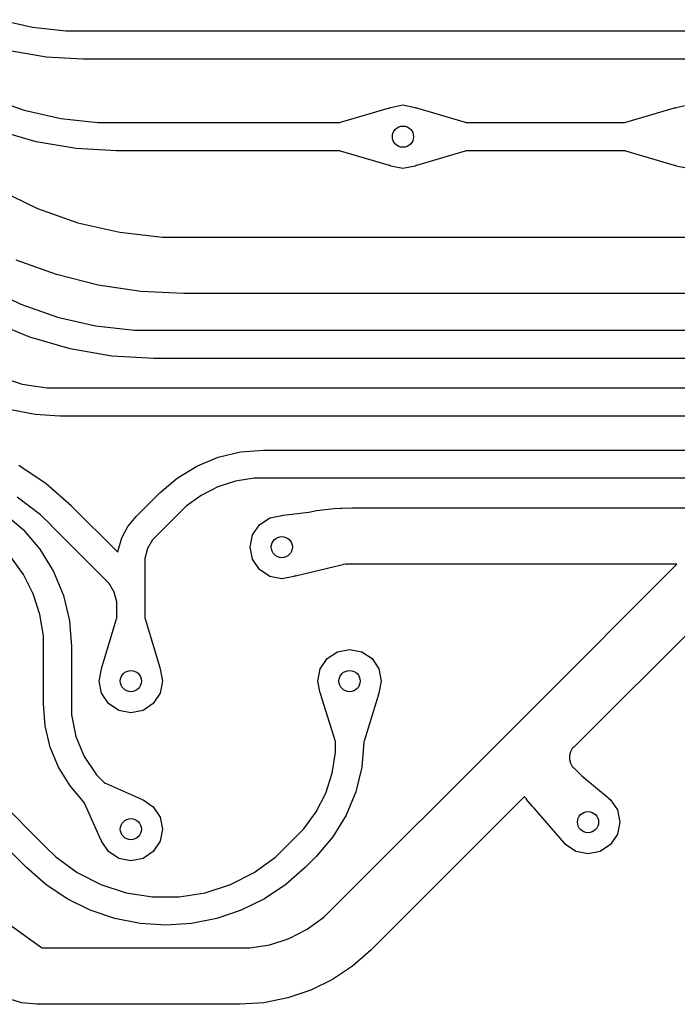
# Model space of a CAD drawing. Extents: x 123.6 to 185.8, y -114.3 to -69.
# Tile 9 of 16: x 153.9 to 158.5, y -91.7 to -84.7. Entities that reach past the tile are written whole.
import ezdxf

# ---------------------------------------------------------------- set-up
doc = ezdxf.new("R2010")
doc.units = 0
doc.layers.add('BLACK', color=7, linetype='CONTINUOUS')

msp = doc.modelspace()

# ---------------------------------------------------------------- linework, layer by layer
at = {"layer": 'BLACK', "linetype": 'CONTINUOUS'}
for p, q in [((153.741628, -84.710391), (153.97369, -84.763354)), ((153.97369, -84.763354), (154.210222, -84.790002)), ((154.210222, -84.790002), (154.329236, -84.79)), ((154.329236, -84.79), (154.329238, -84.79)), ((154.329238, -84.79), (158.817704, -84.79)), ((154.069566, -84.975421), (153.813157, -84.931859)), ((154.329235, -84.989999), (154.069566, -84.975421)), ((154.329238, -84.99), (154.329235, -84.989999)), ((154.32924, -84.99), (154.329238, -84.99)), ((158.817704, -84.99), (154.32924, -84.99)), ((153.664349, -85.263932), (153.914357, -85.351412)), ((153.914357, -85.351412), (154.172589, -85.410349)), ((156.156633, -85.437517), (156.502096, -85.335109)), ((156.502096, -85.335109), (156.506933, -85.335616)), ((156.506933, -85.335616), (156.512156, -85.332127)), ((156.512156, -85.332127), (156.59826, -85.315)), ((156.59826, -85.315), (156.684364, -85.332127)), ((156.684364, -85.332127), (156.689218, -85.33537)), ((156.689218, -85.33537), (156.694423, -85.335109)), ((156.694423, -85.335109), (157.039885, -85.437517)), ((158.178373, -85.437517), (158.523836, -85.335109)), ((158.523836, -85.335109), (158.528673, -85.335616)), ((158.528673, -85.335616), (158.533896, -85.332127)), ((158.533896, -85.332127), (158.62, -85.315)), ((154.172589, -85.410349), (154.435796, -85.440002)), ((154.435796, -85.440002), (154.568232, -85.44)), ((154.568232, -85.44), (154.568233, -85.44)), ((154.568233, -85.44), (156.152463, -85.44)), ((156.152463, -85.44), (156.156633, -85.437517)), ((157.039885, -85.437517), (157.04295, -85.44)), ((157.04295, -85.44), (158.174203, -85.44)), ((158.174203, -85.44), (158.178373, -85.437517)), ((153.998971, -85.575866), (153.723299, -85.496449)), ((154.281802, -85.623918), (153.998971, -85.575866)), ((154.568231, -85.639999), (154.281802, -85.623918)), ((154.568233, -85.64), (154.568231, -85.639999)), ((154.568234, -85.64), (154.568233, -85.64)), ((156.153571, -85.64), (154.568234, -85.64)), ((156.156635, -85.642482), (156.153571, -85.64)), ((156.502095, -85.74489), (156.156635, -85.642482)), ((157.039885, -85.642482), (156.694424, -85.74489)), ((157.044055, -85.64), (157.039885, -85.642482)), ((158.175311, -85.64), (157.044055, -85.64)), ((158.178375, -85.642482), (158.175311, -85.64)), ((158.523835, -85.74489), (158.178375, -85.642482)), ((156.5073, -85.744628), (156.502095, -85.74489)), ((156.512156, -85.747873), (156.5073, -85.744628)), ((156.59826, -85.765), (156.512156, -85.747873)), ((156.684364, -85.747873), (156.59826, -85.765)), ((156.689588, -85.744382), (156.684364, -85.747873)), ((156.694424, -85.74489), (156.689588, -85.744382)), ((158.52904, -85.744628), (158.523835, -85.74489)), ((158.533896, -85.747873), (158.52904, -85.744628)), ((158.62, -85.765), (158.533896, -85.747873)), ((153.734524, -85.917927), (154.008257, -86.049755)), ((154.008257, -86.049755), (154.295029, -86.150106)), ((154.295029, -86.150106), (154.591234, -86.217717)), ((154.591234, -86.217717), (154.893146, -86.251739)), ((154.893146, -86.251739), (155.045058, -86.251742)), ((155.045058, -86.251742), (170.943265, -86.251742)), ((154.143709, -86.518026), (153.856809, -86.415367)), ((154.43929, -86.59207), (154.143709, -86.518026)), ((153.640038, -86.607749), (153.889347, -86.727806)), ((154.740705, -86.636786), (154.43929, -86.59207)), ((155.045052, -86.651742), (154.740705, -86.636786)), ((155.045055, -86.651742), (155.045052, -86.651741)), ((155.045052, -86.651741), (155.045052, -86.651742)), ((170.943259, -86.651742), (155.045055, -86.651742)), ((153.889347, -86.727806), (154.150531, -86.819195)), ((153.953886, -86.962278), (153.677918, -86.847973)), ((154.150531, -86.819195), (154.420305, -86.880766)), ((154.420305, -86.880766), (154.695276, -86.911744)), ((154.695276, -86.911744), (154.833632, -86.911742)), ((154.833632, -86.911742), (154.833633, -86.911742)), ((154.833633, -86.911742), (171.287407, -86.911742)), ((154.240916, -87.044966), (153.953886, -86.962278)), ((154.5354, -87.094997), (154.240916, -87.044966)), ((154.833631, -87.111741), (154.5354, -87.094997)), ((154.833633, -87.111742), (154.833631, -87.111741)), ((154.833634, -87.111742), (154.833633, -87.111742)), ((171.287407, -87.111742), (154.833634, -87.111742)), ((153.727801, -87.238125), (153.898639, -87.293636)), ((153.898639, -87.293636), (154.076058, -87.32174)), ((154.076058, -87.32174), (154.165873, -87.321742)), ((154.165873, -87.321742), (154.68, -87.321742)), ((154.68, -87.321742), (155.708258, -87.321742)), ((155.708258, -87.321742), (171.520336, -87.321742)), ((153.990806, -87.510264), (153.818739, -87.476034)), ((154.165869, -87.521742), (153.990806, -87.510264)), ((154.165871, -87.521742), (154.165869, -87.521741)), ((154.165869, -87.521741), (154.165869, -87.521742)), ((154.68, -87.521742), (154.165871, -87.521742)), ((155.708258, -87.521742), (154.68, -87.521742)), ((171.520336, -87.521742), (155.708258, -87.521742)), ((155.13725, -87.874971), (155.287865, -87.812582)), ((155.287865, -87.812582), (155.446386, -87.774524)), ((155.446386, -87.774524), (155.608909, -87.761734)), ((155.608909, -87.761734), (155.608909, -87.761742)), ((155.608909, -87.761742), (171.632052, -87.761742)), ((153.874989, -87.869808), (154.069678, -87.999894)), ((154.99825, -87.960154), (155.13725, -87.874971)), ((154.874328, -88.065999), (154.99825, -87.960154)), ((155.542884, -87.961734), (155.412462, -87.98239)), ((155.608827, -87.961734), (155.542884, -87.961734)), ((155.608907, -87.961741), (155.608827, -87.961734)), ((155.608908, -87.961742), (155.608907, -87.961741)), ((171.632052, -87.961742), (155.608908, -87.961742)), ((154.069678, -87.999894), (154.245721, -88.154279)), ((155.286878, -88.023196), (155.169224, -88.083146)), ((155.412462, -87.98239), (155.286878, -88.023196)), ((154.030607, -88.222008), (153.865245, -88.095122)), ((154.70828, -88.232039), (154.87429, -88.066031)), ((154.87429, -88.066031), (154.874328, -88.065999)), ((155.169224, -88.083146), (155.062398, -88.160764)), ((154.245721, -88.154279), (154.245711, -88.154289)), ((154.245711, -88.154289), (154.577831, -88.486409)), ((155.062398, -88.160764), (155.015713, -88.207451)), ((156.154658, -88.175032), (156.162872, -88.174043)), ((156.162872, -88.174043), (156.164976, -88.174631)), ((156.164976, -88.174631), (156.239573, -88.171734)), ((156.239573, -88.171734), (156.239573, -88.171742)), ((156.239573, -88.171742), (156.239576, -88.171742)), ((156.239576, -88.171742), (159.247646, -88.171742)), ((153.765445, -88.204503), (153.905664, -88.324261)), ((154.104188, -88.295588), (154.030607, -88.222008)), ((154.695838, -88.247198), (154.708275, -88.232045)), ((154.708275, -88.232045), (154.708278, -88.232041)), ((154.708278, -88.232041), (154.70828, -88.232039)), ((155.01571, -88.207453), (154.849695, -88.373467)), ((155.015711, -88.20745), (155.01571, -88.207453)), ((155.015713, -88.20745), (155.015711, -88.20745)), ((155.015713, -88.207451), (155.015713, -88.20745)), ((155.580901, -88.290901), (155.653896, -88.242127)), ((155.653896, -88.242127), (155.74, -88.225)), ((155.74, -88.225), (155.745454, -88.226084)), ((155.745454, -88.226084), (155.750252, -88.223764)), ((155.750252, -88.223764), (155.932378, -88.201817)), ((155.932378, -88.201817), (155.984473, -88.191579)), ((155.984473, -88.191579), (156.111637, -88.176704)), ((156.111637, -88.176704), (156.154658, -88.175032)), ((154.104289, -88.295711), (154.104188, -88.295588)), ((154.490299, -88.681721), (154.104289, -88.295711)), ((154.605948, -88.385206), (154.649579, -88.303591)), ((154.649579, -88.303591), (154.69581, -88.247264)), ((154.69581, -88.247264), (154.695838, -88.247198)), ((155.532127, -88.363896), (155.580901, -88.290901)), ((153.905664, -88.324261), (153.905711, -88.324289)), ((153.905711, -88.324289), (153.905714, -88.324295)), ((153.905714, -88.324295), (154.025504, -88.464549)), ((154.849707, -88.373486), (154.824376, -88.398814)), ((154.849693, -88.373468), (154.849692, -88.373471)), ((154.849692, -88.373471), (154.849707, -88.373486)), ((154.849695, -88.373467), (154.849693, -88.373468)), ((155.515, -88.45), (155.532127, -88.363896)), ((154.579078, -88.473764), (154.605948, -88.385206)), ((154.824376, -88.398814), (154.78855, -88.460856)), ((155.532127, -88.536104), (155.515, -88.45)), ((153.908826, -88.644217), (153.818575, -88.519997)), ((154.025504, -88.464549), (154.121882, -88.621821)), ((154.577831, -88.486409), (154.579078, -88.473764)), ((154.78855, -88.460856), (154.770003, -88.530057)), ((154.770003, -88.530057), (154.77, -88.565871)), ((154.77, -88.565871), (154.77, -88.874129)), ((155.580901, -88.609099), (155.532127, -88.536104)), ((156.171482, -88.57464), (155.835786, -88.655539)), ((156.1743, -88.573038), (156.171482, -88.57464)), ((156.191047, -88.571736), (156.1743, -88.573038)), ((156.239494, -88.571734), (156.191047, -88.571736)), ((156.239576, -88.571742), (156.239494, -88.571734)), ((156.239579, -88.571742), (156.239576, -88.571742)), ((158.540041, -88.571742), (156.239579, -88.571742)), ((157.525268, -89.586515), (158.540041, -88.571742)), ((153.978535, -88.781025), (153.908826, -88.644217)), ((154.121882, -88.621821), (154.192471, -88.792233)), ((155.653896, -88.657873), (155.580901, -88.609099)), ((155.74, -88.675), (155.653896, -88.657873)), ((155.826104, -88.657873), (155.74, -88.675)), ((155.830777, -88.65475), (155.826104, -88.657873)), ((155.835786, -88.655539), (155.830777, -88.65475)), ((154.515627, -88.707052), (154.490299, -88.681721)), ((154.551444, -88.769098), (154.515627, -88.707052)), ((159.005206, -88.672261), (157.808098, -89.86937)), ((154.025985, -88.927054), (153.978535, -88.781025)), ((154.192471, -88.792233), (154.235533, -88.97159)), ((154.569982, -88.8383), (154.551444, -88.769098)), ((154.569979, -88.874121), (154.569982, -88.8383)), ((154.050007, -89.078707), (154.025985, -88.927054)), ((154.57, -88.874121), (154.569979, -88.874121)), ((154.57, -88.874129), (154.57, -88.874121)), ((154.57, -88.874564), (154.57, -88.874129)), ((154.57, -88.875435), (154.57, -88.874564)), ((154.57, -88.95531), (154.57, -88.875435)), ((154.77, -88.874129), (154.77, -88.874564)), ((154.77, -88.874564), (154.77, -88.875435)), ((154.77, -88.875435), (154.77, -88.954203)), ((154.235533, -88.97159), (154.250009, -89.155475)), ((154.465109, -89.303835), (154.567517, -88.958375)), ((154.567517, -88.958375), (154.57, -88.95531)), ((154.77, -88.954203), (154.772483, -88.958375)), ((154.772483, -88.958375), (154.87489, -89.303835)), ((154.050008, -89.155385), (154.050007, -89.078707)), ((154.05, -89.155477), (154.050008, -89.155385)), ((154.05, -89.562304), (154.05, -89.155477)), ((154.250009, -89.155475), (154.25, -89.155475)), ((154.25, -89.155475), (154.25, -89.155477)), ((154.25, -89.155477), (154.25, -89.562304)), ((156.060899, -89.240901), (156.133894, -89.192127)), ((156.133894, -89.192127), (156.219998, -89.175)), ((156.219998, -89.175), (156.306102, -89.192127)), ((156.306102, -89.192127), (156.379097, -89.240901)), ((156.012125, -89.313896), (156.060899, -89.240901)), ((156.379097, -89.240901), (156.427871, -89.313896)), ((154.445, -89.4), (154.462127, -89.313896)), ((154.462127, -89.313896), (154.46537, -89.309041)), ((154.46537, -89.309041), (154.465109, -89.303835)), ((154.87489, -89.303835), (154.874382, -89.308671)), ((154.874382, -89.308671), (154.877873, -89.313896)), ((154.877873, -89.313896), (154.895, -89.4)), ((155.994998, -89.4), (156.012125, -89.313896)), ((156.427871, -89.313896), (156.444998, -89.4)), ((154.462127, -89.486104), (154.445, -89.4)), ((154.895, -89.4), (154.877873, -89.486104)), ((156.012125, -89.486104), (155.994998, -89.4)), ((156.444998, -89.4), (156.427871, -89.486104)), ((154.510901, -89.559099), (154.462127, -89.486104)), ((154.877873, -89.486104), (154.829099, -89.559099)), ((156.015738, -89.491512), (156.012125, -89.486104)), ((156.015315, -89.496274), (156.015738, -89.491512)), ((156.117511, -89.822092), (156.015315, -89.496274)), ((156.424728, -89.49625), (156.322584, -89.826098)), ((156.427871, -89.486104), (156.424502, -89.491144)), ((156.424502, -89.491144), (156.424728, -89.49625)), ((154.06216, -89.716814), (154.049999, -89.562304)), ((154.049999, -89.562304), (154.05, -89.562304)), ((154.25, -89.562304), (154.249999, -89.562314)), ((154.249999, -89.562314), (154.25, -89.639885)), ((154.583896, -89.607873), (154.510901, -89.559099)), ((154.829099, -89.559099), (154.756104, -89.607873)), ((154.25, -89.639885), (154.280271, -89.792066)), ((154.67, -89.625), (154.583896, -89.607873)), ((154.756104, -89.607873), (154.67, -89.625)), ((157.347671, -89.764113), (157.525256, -89.586528)), ((157.525256, -89.586528), (157.525265, -89.586518)), ((157.525265, -89.586518), (157.525268, -89.586515)), ((154.098341, -89.867519), (154.06216, -89.716814)), ((156.087753, -91.024031), (157.347587, -89.764196)), ((157.347587, -89.764196), (157.34759, -89.764193)), ((157.34759, -89.764194), (157.347671, -89.764113)), ((157.34759, -89.764193), (157.34759, -89.764194)), ((154.280271, -89.792066), (154.339649, -89.935417)), ((156.119998, -89.8263), (156.117511, -89.822092)), ((156.119997, -89.906584), (156.119998, -89.832314)), ((156.119998, -89.832314), (156.119998, -89.8263)), ((156.319998, -89.832316), (156.305915, -90.01123)), ((156.322584, -89.826098), (156.319998, -89.829212)), ((156.319998, -89.829212), (156.319998, -89.832315)), ((156.319998, -89.832315), (156.319998, -89.832316)), ((154.157653, -90.010708), (154.098341, -89.867519)), ((156.096758, -90.053296), (156.119997, -89.906584)), ((157.784912, -89.902498), (157.777884, -89.928727)), ((157.79849, -89.878982), (157.784912, -89.902498)), ((157.808091, -89.869382), (157.79849, -89.878982)), ((157.808091, -89.869376), (157.808089, -89.86938)), ((157.808089, -89.86938), (157.808091, -89.869382)), ((157.808098, -89.86937), (157.808091, -89.869376)), ((154.339649, -89.935417), (154.425853, -90.06443)), ((157.777885, -89.942363), (157.777864, -89.942468)), ((157.777864, -89.942468), (157.777865, -89.955884)), ((157.777865, -89.955884), (157.784896, -89.982117)), ((157.777884, -89.928727), (157.777884, -89.942133)), ((157.777884, -89.942133), (157.777924, -89.942363)), ((157.777924, -89.942363), (157.777885, -89.942363)), ((157.784896, -89.982117), (157.798478, -90.005636)), ((154.238634, -90.142857), (154.157653, -90.010708)), ((156.050854, -90.194566), (156.096758, -90.053296)), ((156.305915, -90.01123), (156.264017, -90.185737)), ((157.798478, -90.005636), (157.808081, -90.015237)), ((157.808081, -90.015237), (157.808081, -90.015238)), ((157.808081, -90.015238), (157.808086, -90.015246)), ((157.808086, -90.015246), (157.808098, -90.015256)), ((157.808098, -90.015256), (157.865358, -90.072515)), ((154.425853, -90.06443), (154.480711, -90.119289)), ((154.480711, -90.119289), (154.484571, -90.123149)), ((154.484571, -90.123149), (154.484913, -90.123017)), ((154.484913, -90.123017), (154.489393, -90.124015)), ((154.489393, -90.124015), (154.745704, -90.237521)), ((157.865358, -90.072515), (158.059225, -90.23274)), ((153.638211, -90.146789), (154.070768, -90.579347)), ((154.339243, -90.260655), (154.238634, -90.142857)), ((155.983416, -90.326916), (156.050854, -90.194566)), ((156.264017, -90.185737), (156.195336, -90.351541)), ((154.339289, -90.260711), (154.339243, -90.260655)), ((154.341026, -90.262448), (154.339289, -90.260711)), ((154.341151, -90.266688), (154.341026, -90.262448)), ((154.42175, -90.446184), (154.341151, -90.266688)), ((154.745704, -90.237521), (154.748686, -90.240651)), ((154.748686, -90.240651), (154.756104, -90.242127)), ((154.756104, -90.242127), (154.829099, -90.290901)), ((157.460216, -90.217251), (156.370597, -91.306871)), ((157.462687, -90.221871), (157.460216, -90.217251)), ((157.473292, -90.234791), (157.462687, -90.221871)), ((157.474692, -90.239025), (157.473292, -90.234791)), ((157.517228, -90.288317), (157.474692, -90.239025)), ((158.059225, -90.23274), (158.060508, -90.23516)), ((158.060508, -90.23516), (158.069099, -90.240901)), ((158.069099, -90.240901), (158.117873, -90.313896)), ((153.929349, -90.72077), (153.496789, -90.288211)), ((154.829099, -90.290901), (154.877873, -90.363896)), ((155.896105, -90.447087), (155.983416, -90.326916)), ((157.525256, -90.298098), (157.517228, -90.288317)), ((157.525274, -90.298116), (157.525256, -90.298098)), ((157.525276, -90.298118), (157.525273, -90.298116)), ((157.525273, -90.298116), (157.525274, -90.298116)), ((157.528271, -90.301113), (157.525276, -90.298118)), ((157.742709, -90.549606), (157.528271, -90.301113)), ((158.117873, -90.313896), (158.135, -90.4)), ((154.877873, -90.363896), (154.895, -90.45)), ((156.195336, -90.351541), (156.101563, -90.504561)), ((158.135, -90.4), (158.117873, -90.486104)), ((154.457492, -90.525782), (154.42175, -90.446184)), ((154.895, -90.45), (154.877873, -90.536104)), ((155.843587, -90.499603), (155.896105, -90.447087)), ((154.460695, -90.528905), (154.457492, -90.525782)), ((154.462127, -90.536104), (154.460695, -90.528905)), ((154.510901, -90.609099), (154.462127, -90.536104)), ((154.877873, -90.536104), (154.829099, -90.609099)), ((155.763855, -90.579351), (155.843593, -90.499612)), ((155.843594, -90.49961), (155.843587, -90.499603)), ((155.843593, -90.499612), (155.843594, -90.49961)), ((156.101563, -90.504561), (155.985337, -90.640639)), ((158.117873, -90.486104), (158.069099, -90.559099)), ((154.070768, -90.579347), (154.070771, -90.579349)), ((154.070771, -90.579349), (154.07077, -90.579349)), ((154.07077, -90.579349), (154.070772, -90.579351)), ((154.070772, -90.579351), (154.070849, -90.579445)), ((154.070849, -90.579445), (154.137387, -90.645982)), ((154.583896, -90.657873), (154.510901, -90.609099)), ((154.829099, -90.609099), (154.756104, -90.657873)), ((155.697231, -90.645975), (155.763855, -90.57935)), ((155.763855, -90.57935), (155.763855, -90.579351)), ((157.743258, -90.5502), (157.742709, -90.549606)), ((157.745615, -90.551188), (157.743258, -90.5502)), ((157.750901, -90.559099), (157.745615, -90.551188)), ((157.823896, -90.607873), (157.750901, -90.559099)), ((157.91, -90.625), (157.823896, -90.607873)), ((157.996104, -90.607873), (157.91, -90.625)), ((158.069099, -90.559099), (157.996104, -90.607873)), ((154.137387, -90.645982), (154.289842, -90.756745)), ((154.67, -90.675), (154.583896, -90.657873)), ((154.756104, -90.657873), (154.67, -90.675)), ((155.544778, -90.756739), (155.697231, -90.645975)), ((155.985011, -90.641035), (155.905277, -90.720771)), ((155.985014, -90.641034), (155.985011, -90.641035)), ((155.985015, -90.641032), (155.985013, -90.641033)), ((155.985013, -90.641033), (155.985014, -90.641034)), ((155.985337, -90.640639), (155.985015, -90.641032)), ((153.929342, -90.720781), (153.929351, -90.720773)), ((154.066752, -90.841283), (153.929342, -90.720781)), ((153.929351, -90.720773), (153.929349, -90.72077)), ((154.289842, -90.756745), (154.457747, -90.842294)), ((155.376875, -90.842291), (155.544778, -90.756739)), ((155.905277, -90.720771), (155.76787, -90.841275)), ((154.218714, -90.942819), (154.066752, -90.841283)), ((154.457747, -90.842294), (154.636968, -90.900524)), ((155.197656, -90.900524), (155.376875, -90.842291)), ((155.76787, -90.841275), (155.61591, -90.942812)), ((154.382629, -91.023651), (154.218714, -90.942819)), ((154.636968, -90.900524), (154.823091, -90.930001)), ((154.823091, -90.930001), (154.917313, -90.93)), ((154.917313, -90.93), (154.917335, -90.930005)), ((154.917335, -90.930005), (155.011534, -90.930005)), ((155.011534, -90.930005), (155.197656, -90.900524)), ((155.61591, -90.942812), (155.451996, -91.023646)), ((154.555693, -91.082396), (154.382629, -91.023651)), ((155.451996, -91.023646), (155.278934, -91.082394)), ((156.036884, -91.0749), (156.087751, -91.024033)), ((156.087751, -91.024032), (156.087753, -91.024031)), ((156.087751, -91.024033), (156.087751, -91.024032)), ((154.734944, -91.118049), (154.555693, -91.082396)), ((155.278934, -91.082394), (155.099685, -91.118051)), ((155.920491, -91.159468), (156.036884, -91.0749)), ((153.827146, -91.136691), (154.03777, -91.28824)), ((154.917315, -91.13), (154.734944, -91.118049)), ((155.099685, -91.118051), (154.917315, -91.130006)), ((154.917315, -91.130006), (154.917315, -91.13)), ((155.792301, -91.224788), (155.920491, -91.159468)), ((155.655471, -91.269251), (155.792301, -91.224788)), ((154.03777, -91.28824), (154.039938, -91.291742)), ((154.039938, -91.291742), (154.261476, -91.291742)), ((154.261476, -91.291742), (154.775638, -91.291742)), ((154.775638, -91.291742), (155.441442, -91.291742)), ((155.441442, -91.291742), (155.441675, -91.291764)), ((155.441675, -91.291764), (155.513371, -91.291762)), ((155.513371, -91.291762), (155.655471, -91.269251)), ((156.370597, -91.306871), (156.241371, -91.420204)), ((156.241371, -91.420204), (156.098457, -91.515699)), ((156.098457, -91.515699), (155.944302, -91.591725)), ((155.944302, -91.591725), (155.781543, -91.646979)), ((153.89819, -91.681282), (153.796069, -91.650306)), ((155.781543, -91.646979), (155.612964, -91.680517)), ((154.004392, -91.691742), (153.89819, -91.681282)), ((154.004395, -91.691742), (154.004392, -91.691741)), ((154.004392, -91.691741), (154.004392, -91.691742)), ((154.261476, -91.691742), (154.004395, -91.691742)), ((154.775638, -91.691742), (154.261476, -91.691742)), ((155.441442, -91.691742), (154.775638, -91.691742)), ((155.441447, -91.691741), (155.441442, -91.691742)), ((155.44145, -91.691742), (155.441447, -91.691741)), ((155.612964, -91.680517), (155.44145, -91.691765)), ((155.44145, -91.691765), (155.44145, -91.691742))]:
    msp.add_line(p, q, dxfattribs=at)
at = {"layer": 'BLACK'}
for centre in [(156.59826, -85.54), (155.74, -88.45), (154.67, -89.4), (156.219998, -89.4), (157.91, -90.4), (154.67, -90.45)]:
    msp.add_circle(centre, 0.075, dxfattribs=at)

doc.saveas('drawing.dxf')
